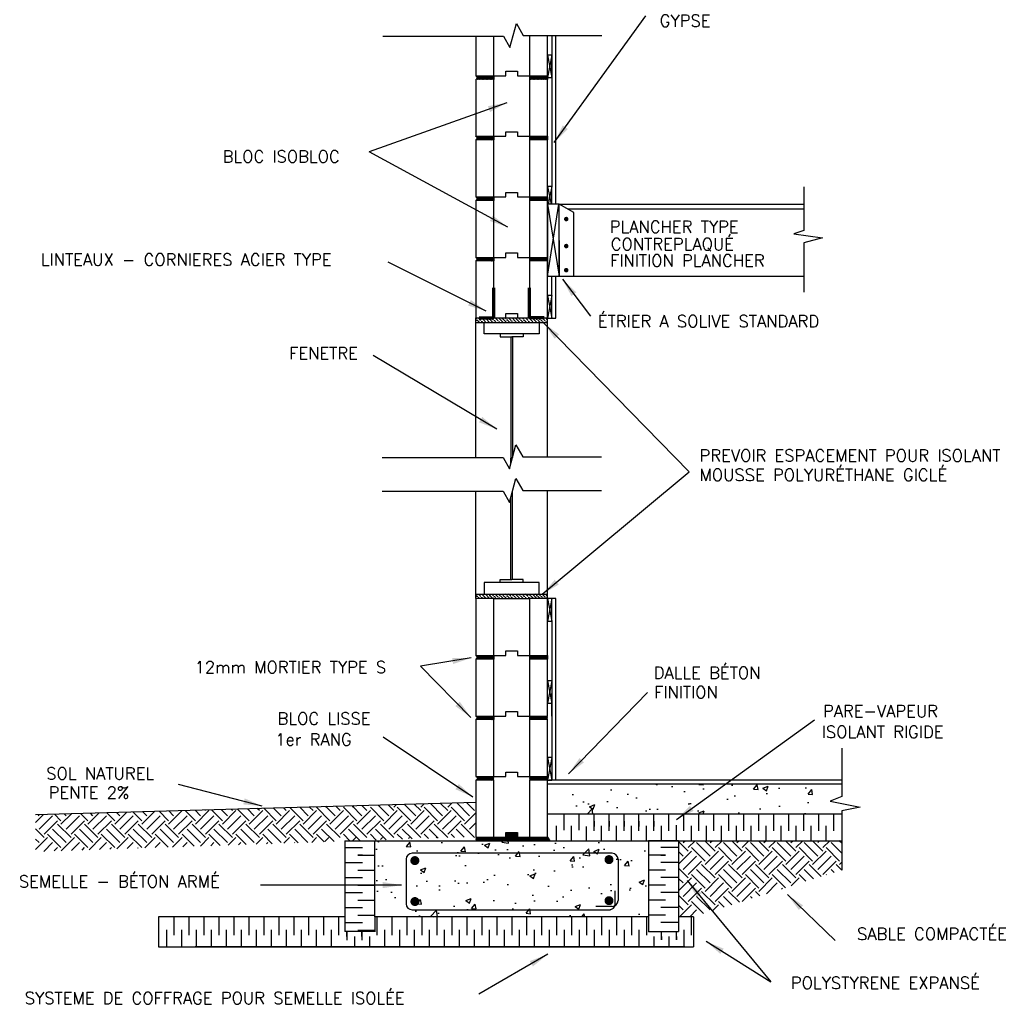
# Model space of a CAD drawing. Extents: x -8161 to 38956, y 80 to 6396.
# Tile 6 of 14: x 9982 to 13268, y 555 to 3840. Entities that reach past the tile are written whole.
import ezdxf

# ---------------------------------------------------------------- set-up
doc = ezdxf.new("R2010")
doc.units = 0
doc.layers.get('0').update_dxf_attribs({"linetype": 'CONTINUOUS'})
for name, color, linetype in [('ACIER', 6, 'CONTINUOUS'), ('BETON', 7, 'CONTINUOUS'), ('BOIS', 2, 'CONTINUOUS'), ('DIVISION', 211, 'CONTINUOUS'), ('FENETRE', 4, 'CONTINUOUS'), ('FINITION', 5, 'CONTINUOUS'), ('ISOBLOC', 3, 'CONTINUOUS'), ('ISOLANT', 9, 'CONTINUOUS'), ('MORTIER', 8, 'CONTINUOUS'), ('SOL', 26, 'CONTINUOUS'), ('SPECIFICATION', 1, 'CONTINUOUS')]:
    doc.layers.add(name, color=color, linetype=linetype)
doc.styles.add('ROMANS', font='romans')
doc.dimstyles.new('TGC', dxfattribs={"dimtxt": 2, "dimasz": 3, "dimexe": 2.5, "dimexo": 2.5, "dimgap": 1, "dimtad": 2, "dimdec": 0, "dimzin": 9, "dimtxsty": 'ROMANS', "dimblk": 'OBLIQUE', "dimcen": 1, "dimdle": 1.5, "dimclrd": 1, "dimclre": 1, "dimclrt": 1, "dimaunit": 1, "dimadec": 4, "dimazin": 0, "dimtfac": 1, "dimtdec": 0, "dimtmove": 0, "dimatfit": 3, "dimfxl": 1, "dimtzin": 0, "dimarcsym": 0})

# ---------------------------------------------------------------- blocks, each defined once
blk = doc.blocks.new('_Oblique')
at = {"color": 0, "linetype": 'ByBlock', "lineweight": -2}
blk.add_line((-0.5, -0.5), (0.5, 0.5), dxfattribs=at)

msp = doc.modelspace()

# ---------------------------------------------------------------- hatches: boundary and pattern name
at = {"layer": 'BETON'}
h = msp.add_hatch(dxfattribs=at)
h.set_pattern_fill('AR-CONC', color=256, style=0)
h.set_pattern_definition([(50, (7500, -175.81), (182.1847, -15.939), [19.05, -209.55]), (355, (7500, -175.81), (-35.243, 191.0566), [15.24, -167.64]), (100.451, (7515.18, -177.14), (146.9425, 175.1167), [16.19, -178.09]), (46.184, (7500, -125.01), (271.079, -42.042), [28.575, -314.325]), (96.6356, (7522.6, -128.52), (237.404, 247.426), [24.285, -267.135]), (351.184, (7500, -125), (237.405, 247.425), [22.86, -251.46]), (21, (7525.4, -137.71), (151.615, -102.2655), [19.05, -209.55]), (326, (7525.4, -137.71), (61.802, 184.188), [15.24, -167.64]), (71.4514, (7538.03, -146.24), (213.4165, 81.923), [16.19, -178.09]), (37.5, (7500, -175.814), (3.0886, 84.555), [0, -165.608, 0, -170.18, 0, -168.275]), (7.5, (7500, -175.81), (66.8197, 100.1806), [0, -97.028, 0, -161.798, 0, -64.135]), (327.5, (7443.36, -175.814), (135.5906, -5.72874), [0, -63.5, 0, -198.12, 0, -262.89]), (317.5, (7417.96, -175.81), (148.1292, 25.4265), [0, -82.55, 0, -131.572, 0, -186.69])])
h.paths.add_polyline_path([(12725.6, 1291), (11748.9, 1291), (11748.9, 1191), (12725.6, 1191)])
h = msp.add_hatch(dxfattribs=at)
h.set_pattern_fill('AR-CONC', color=256, style=0)
h.set_pattern_definition([(50, (0, 0), (182.1847, -15.939), [19.05, -209.55]), (355, (0, 0), (-35.2428, 191.0566), [15.24, -167.64]), (100.451, (15.18, -1.33), (146.9425, 175.1167), [16.19, -178.09]), (46.1842, (0, 50.8), (271.079, -42.0423), [28.575, -314.325]), (96.6356, (22.6, 47.3), (237.404, 247.4256), [24.285, -267.135]), (351.184, (0, 50.8), (237.4046, 247.425), [22.86, -251.46]), (21, (25.4, 38.1), (151.6149, -102.2655), [19.05, -209.55]), (326, (25.4, 38.1), (61.802, 184.188), [15.24, -167.64]), (71.4514, (38.03, 29.58), (213.4165, 81.9229), [16.19, -178.09]), (37.5, (0, 0), (3.0886, 84.55504), [0, -165.608, 0, -170.18, 0, -168.275]), (7.5, (0, 0), (66.81966, 100.1806), [0, -97.028, 0, -161.798, 0, -64.135]), (327.5, (-56.64, 0), (135.5906, -5.72874), [0, -63.5, 0, -198.12, 0, -262.89]), (317.5, (-82.04, 0), (148.1292, 25.4265), [0, -82.55, 0, -131.572, 0, -186.69])])
h.paths.add_polyline_path([(12080.9, 1101), (11166.9, 1101), (11166.9, 847), (12080.9, 847)])
at = {"layer": 'ISOLANT'}
h = msp.add_hatch(dxfattribs=at)
h.set_pattern_fill('ANSI36', color=256, scale=2.5, angle=90, style=0)
h.set_pattern_definition([(135, (0, 921.334), (-15.434815, 4.209495), [19.84375, -3.96875, 0, -3.96875])])
h.paths.add_polyline_path([(11743.9, 2845.3), (11503.9, 2845.3), (11503.9, 2830.3), (11563.9, 2830.3), (11683.9, 2830.3), (11743.9, 2830.3)])
h = msp.add_hatch(dxfattribs=at)
h.set_pattern_fill('ANSI36', color=256, scale=2.5, angle=90, style=0)
h.paths.add_polyline_path([(11743.9, 1924), (11503.9, 1924), (11503.9, 1909), (11563.9, 1909), (11683.9, 1909), (11743.9, 1909)])
at = {"layer": 'MORTIER'}
h = msp.add_hatch(dxfattribs=at)
h.set_pattern_fill('STEEL', color=256, style=0)
h.set_pattern_definition([(45, (7500, 1946.3343), (-2.245064, 2.245064), []), (45, (7500, 1947.9218), (-2.245064, 2.245064), [])])
h.paths.add_polyline_path([(11743.9, 3641.3), (11743.9, 3653.3), (11683.9, 3653.3), (11683.9, 3641.3)])
h.paths.add_polyline_path([(11503.9, 3653.3, -0.746287), (11503.9, 3641.3), (11563.9, 3641.3), (11563.9, 3653.3)])
h = msp.add_hatch(dxfattribs=at)
h.set_pattern_fill('STEEL', color=256, style=0)
h.set_pattern_definition([(45, (7500, 1744.3343), (-2.245064, 2.245064), []), (45, (7500, 1745.9218), (-2.245064, 2.245064), [])])
h.paths.add_polyline_path([(11743.9, 3439.3), (11743.9, 3451.3), (11683.9, 3451.3), (11683.9, 3439.3)])
h.paths.add_polyline_path([(11503.9, 3451.3, -0.746287), (11503.9, 3439.3), (11563.9, 3439.3), (11563.9, 3451.3)])
h = msp.add_hatch(dxfattribs=at)
h.set_pattern_fill('STEEL', color=256, style=0)
h.set_pattern_definition([(45, (7500, 1542.3343), (-2.245064, 2.245064), []), (45, (7500, 1543.9218), (-2.245064, 2.245064), [])])
h.paths.add_polyline_path([(11743.9, 3237.3), (11743.9, 3249.3), (11683.9, 3249.3), (11683.9, 3237.3)])
h.paths.add_polyline_path([(11503.9, 3249.3, -0.746287), (11503.9, 3237.3), (11563.9, 3237.3), (11563.9, 3249.3)])
h = msp.add_hatch(dxfattribs=at)
h.set_pattern_fill('STEEL', color=256, style=0)
h.set_pattern_definition([(45, (7500, 1340.3343), (-2.245064, 2.245064), []), (45, (7500, 1341.9218), (-2.245064, 2.245064), [])])
h.paths.add_polyline_path([(11743.9, 3035.3), (11743.9, 3047.3), (11683.9, 3047.3), (11683.9, 3035.3)])
h.paths.add_polyline_path([(11503.9, 3047.3, -0.746287), (11503.9, 3035.3), (11563.9, 3035.3), (11563.9, 3047.3)])
h = msp.add_hatch(dxfattribs=at)
h.set_pattern_fill('STEEL', color=256, style=0)
h.set_pattern_definition([(45, (7500, 12), (-2.245064, 2.245064), []), (45, (7500, 13.5875), (-2.245064, 2.245064), [])])
h.paths.add_polyline_path([(11743.9, 1707), (11743.9, 1719), (11683.9, 1719), (11683.9, 1707)])
h.paths.add_polyline_path([(11503.9, 1719, -0.746287), (11503.9, 1707), (11563.9, 1707), (11563.9, 1719)])
h = msp.add_hatch(dxfattribs=at)
h.set_pattern_fill('STEEL', color=256, style=0)
h.set_pattern_definition([(45, (7500, -190), (-2.245064, 2.245064), []), (45, (7500, -188.4125), (-2.245064, 2.245064), [])])
h.paths.add_polyline_path([(11743.9, 1505), (11743.9, 1517), (11683.9, 1517), (11683.9, 1505)])
h.paths.add_polyline_path([(11503.9, 1517, -0.746287), (11503.9, 1505), (11563.9, 1505), (11563.9, 1517)])
h = msp.add_hatch(dxfattribs=at)
h.set_pattern_fill('STEEL', color=256, style=0)
h.set_pattern_definition([(45, (7500, -392), (-2.245064, 2.245064), []), (45, (7500, -390.4125), (-2.245064, 2.245064), [])])
h.paths.add_polyline_path([(11743.9, 1303), (11743.9, 1315), (11683.9, 1315), (11683.9, 1303)])
h.paths.add_polyline_path([(11503.9, 1315, -0.746287), (11503.9, 1303), (11563.9, 1303), (11563.9, 1315)])
h = msp.add_hatch(dxfattribs=at)
h.set_pattern_fill('STEEL', color=256, style=0)
h.set_pattern_definition([(45, (7500, -404), (-2.245064, 2.245064), []), (45, (7500, -402.4125), (-2.245064, 2.245064), [])])
h.paths.add_polyline_path([(11748.9, 1101), (11743.9, 1113), (11683.9, 1113), (11643.9, 1113), (11643.9, 1128), (11603.9, 1128), (11603.9, 1113), (11563.9, 1113), (11503.9, 1113), (11503.9, 1101)])
at = {"layer": 'SOL'}
h = msp.add_hatch(dxfattribs=at)
h.set_pattern_fill('EARTH', color=256, scale=10, angle=45, style=0)
h.paths.add_polyline_path([(12725.6, 1101), (12180.9, 1101), (12180.9, 847), (12230.6, 847), (12725.6, 1003.1)])

# ---------------------------------------------------------------- linework, layer by layer
at = {"layer": 'ACIER'}
for p, q in [((11781.7, 3224.5), (11781.9, 2984.4)), ((11831.3, 3196.8), (11781.9, 3224.5)), ((11831.3, 2984.4), (11831.3, 3196.8)), ((11959, 1058.9), (11291.7, 1058.9)), ((11271.7, 1038.9), (11271.7, 890.5)), ((11979, 1038.9), (11979, 901.5)), ((11969.5, 890.5), (11969.5, 934.1)), ((11291.7, 870.5), (11949.5, 870.5)), ((11959, 881.5), (11905, 881.5))]:
    msp.add_line(p, q, dxfattribs=at)
at = {"layer": 'ACIER', "lineweight": 70}
for p, q in [((11563.9, 2845.3), (11563.9, 2945.3)), ((11683.9, 2845.3), (11683.9, 2945.3)), ((11515.6, 2845.3), (11563.9, 2845.3)), ((11732.3, 2845.3), (11683.9, 2845.3))]:
    msp.add_line(p, q, dxfattribs=at)
at = {"layer": 'ACIER'}
for points, const_width in [([(11802.3, 3175.2, 1), (11809.8, 3175.2, 1)], 7.5), ([(11802.3, 3085.1, 1), (11809.8, 3085.1, 1)], 7.5), ([(11802.3, 3004.6, 1), (11809.8, 3004.6, 1)], 7.5), ([(11941.3, 1037.8, 1), (11956.3, 1037.8, 1)], 15), ([(11293.3, 1034.5, 1), (11308.3, 1034.5, 1)], 15), ([(11293.3, 897.9, 1), (11308.3, 897.9, 1)], 15), ([(11941.3, 900.8, 1), (11956.3, 900.8, 1)], 15)]:
    msp.add_lwpolyline(points, format="xyb", close=True, dxfattribs=dict(at, const_width=const_width))
for centre, start, end in [((11291.7, 1038.9), 90, 180), ((11959, 1038.9), 0, 90), ((11291.7, 890.5), 180, 270), ((11949.5, 890.5), 270, 0), ((11959, 901.5), 270, 360)]:
    msp.add_arc(centre, 20, start, end, dxfattribs=at)
at = {"layer": 'BETON'}
for p, q in [((11743.9, 1291), (12725.6, 1291)), ((11166.9, 1101), (12080.9, 1101)), ((11166.9, 847), (11166.9, 1101)), ((12080.9, 1101), (12080.9, 847)), ((12080.9, 847), (11166.9, 847))]:
    msp.add_line(p, q, dxfattribs=at)
at = {"layer": 'BOIS'}
for p, q in [((11757.9, 3722.2), (11743.9, 3722.2)), ((11743.9, 3722.2), (11757.9, 3647.2)), ((11757.9, 3722.2), (11743.9, 3647.2)), ((11757.9, 3647.2), (11757.9, 3722.2)), ((11743.9, 3647.2), (11757.9, 3647.2)), ((11757.9, 3283.7), (11743.9, 3283.7)), ((11743.9, 3283.7), (11755.4, 3224.5)), ((11757.9, 3283.7), (11746.1, 3224.5)), ((11757.9, 3224.5), (11757.9, 3283.7)), ((11743.9, 3224.5), (11743.9, 2984.5)), ((11743.9, 3224.5), (11781.9, 2984.5)), ((11743.9, 2984.5), (11781.7, 3224.5)), ((11781.9, 3224.5), (11743.9, 3224.5)), ((11781.9, 2984.5), (11781.9, 3224.5)), ((12598.8, 3208.4), (11810.6, 3208.4)), ((11743.9, 2984.5), (11781.9, 2984.5)), ((11781.9, 2984.4), (12598.8, 2984.4)), ((11757.9, 2919.7), (11743.9, 2919.7)), ((11743.9, 2919.7), (11757.9, 2844.7)), ((11757.9, 2919.7), (11743.9, 2844.7)), ((11757.9, 2844.7), (11757.9, 2919.7)), ((11757.9, 2844.7), (11757.9, 2919.7)), ((11743.9, 2844.7), (11757.9, 2844.7)), ((11757.9, 1909), (11743.9, 1909)), ((11743.9, 1909), (11757.9, 1834)), ((11757.9, 1909), (11743.9, 1834)), ((11757.9, 1834), (11757.9, 1909)), ((11757.9, 1834), (11757.9, 1909)), ((11743.9, 1834), (11757.9, 1834)), ((11757.9, 1634.9), (11743.9, 1634.9)), ((11743.9, 1634.9), (11757.9, 1559.9)), ((11757.9, 1634.9), (11743.9, 1559.9)), ((11757.9, 1517), (11757.9, 1592)), ((11757.9, 1517), (11757.9, 1592)), ((11743.9, 1559.9), (11757.9, 1559.9)), ((11757.9, 1378), (11743.9, 1378)), ((11743.9, 1378), (11757.9, 1303)), ((11757.9, 1378), (11743.9, 1303)), ((11743.9, 1303), (11757.9, 1303))]:
    msp.add_line(p, q, dxfattribs=at)
at = {"layer": 'DIVISION'}
for p, q in [((11618.3, 3747.6), (11639.7, 3827.4)), ((11639.7, 3827.4), (11662.7, 3787.5)), ((11193.4, 3785.1), (11596.6, 3785.1)), ((11193.4, 3785.1), (11596.6, 3785.1)), ((11596.6, 3785.1), (11618.3, 3747.6)), ((11662.7, 3787.5), (11925.4, 3787.5)), ((12598.8, 3282.5), (12598.8, 3137.3)), ((12598.8, 3137.3), (12565.8, 3126.2)), ((12565.8, 3126.2), (12661.7, 3112.1)), ((12661.7, 3112.1), (12598.8, 3096)), ((12598.8, 3096), (12598.8, 2930.7)), ((11616.8, 2341.7), (11638.1, 2421.5)), ((11638.1, 2421.5), (11661.2, 2381.6)), ((11191.8, 2379.2), (11595.1, 2379.2)), ((11595.1, 2379.2), (11616.8, 2341.7)), ((11661.2, 2381.6), (11923.8, 2381.6)), ((11616.8, 2229.3), (11638.1, 2309.1)), ((11638.1, 2309.1), (11661.2, 2269.2)), ((11661.2, 2269.2), (11923.8, 2269.2)), ((11191.8, 2266.9), (11595.1, 2266.9)), ((11595.1, 2266.9), (11616.8, 2229.3)), ((12725.6, 1409.3), (12725.6, 1248.5)), ((12725.6, 1248.5), (12687.3, 1232.5)), ((12687.3, 1232.5), (12787.2, 1212.6)), ((12787.2, 1212.6), (12725.6, 1200.4)), ((12725.6, 1200.4), (12725.6, 1003.1))]:
    msp.add_line(p, q, dxfattribs=at)
at = {"layer": 'FENETRE'}
for p, q in [((11531.9, 2830.3), (11715.9, 2830.3)), ((11531.9, 2792.3), (11531.9, 2830.3)), ((11715.9, 2830.3), (11715.9, 2792.3)), ((11715.9, 2792.3), (11531.9, 2792.3)), ((11585.1, 2792.3), (11585.1, 2782)), ((11585.1, 2782), (11623.9, 2782)), ((11620.9, 2782), (11620.9, 2362.2)), ((11662.8, 2782), (11623.9, 2782)), ((11626.9, 2782), (11626.9, 2379.6)), ((11662.8, 2792.3), (11662.8, 2782)), ((11620.9, 2357.2), (11620.9, 2377.2)), ((11620.9, 1972.3), (11620.9, 2244.9)), ((11626.9, 1972.3), (11626.9, 2267.3)), ((11585.1, 1962), (11585.1, 1972.3)), ((11585.1, 1972.3), (11623.9, 1972.3)), ((11662.8, 1972.3), (11623.9, 1972.3)), ((11662.8, 1962), (11662.8, 1972.3)), ((11715.9, 1962), (11531.9, 1962)), ((11531.9, 1962), (11531.9, 1924)), ((11715.9, 1924), (11715.9, 1962)), ((11531.9, 1924), (11715.9, 1924))]:
    msp.add_line(p, q, dxfattribs=at)
at = {"layer": 'FINITION'}
for p, q in [((11757.9, 3787.5), (11757.9, 3283.7)), ((11770.9, 3224.5), (11770.9, 3787.5)), ((11781.9, 3224.5), (12598.8, 3224.9)), ((11757.9, 2919.7), (11757.9, 2984.5)), ((11770.9, 2844.7), (11770.9, 2984.5)), ((11757.9, 2844.7), (11770.9, 2844.7)), ((11770.9, 1909), (11757.9, 1909)), ((11770.9, 1303.5), (11770.9, 1909)), ((11757.9, 1834), (11757.9, 1303.5)), ((11748.9, 1303.5), (12725.6, 1303.5))]:
    msp.add_line(p, q, dxfattribs=at)
at = {"layer": 'ISOBLOC'}
for p, q in [((11503.9, 3785.1), (11503.9, 3653.3)), ((11563.9, 3653.3), (11563.9, 3785.1)), ((11683.9, 3787.5), (11683.9, 3653.3)), ((11743.9, 3653.3), (11743.9, 3787.5)), ((11503.9, 3653.3), (11563.9, 3653.3)), ((11563.9, 3653.3), (11603.9, 3653.3)), ((11563.9, 3653.3), (11563.9, 3641.3)), ((11563.9, 3653.3), (11603.9, 3653.3)), ((11603.9, 3653.3), (11603.9, 3668.3)), ((11603.9, 3668.3), (11643.9, 3668.3)), ((11603.9, 3653.3), (11603.9, 3668.3)), ((11603.9, 3668.3), (11643.9, 3668.3)), ((11643.9, 3668.3), (11643.9, 3653.3)), ((11643.9, 3668.3), (11643.9, 3653.3)), ((11643.9, 3653.3), (11683.9, 3653.3)), ((11643.9, 3653.3), (11683.9, 3653.3)), ((11683.9, 3653.3), (11683.9, 3641.3)), ((11683.9, 3653.3), (11743.9, 3653.3)), ((11503.9, 3641.3), (11503.9, 3451.3)), ((11563.9, 3451.3), (11563.9, 3641.3)), ((11683.9, 3641.3), (11683.9, 3451.3)), ((11743.9, 3451.3), (11743.9, 3641.3)), ((11503.9, 3451.3), (11563.9, 3451.3)), ((11563.9, 3451.3), (11603.9, 3451.3)), ((11563.9, 3451.3), (11563.9, 3439.3)), ((11563.9, 3451.3), (11603.9, 3451.3)), ((11603.9, 3451.3), (11603.9, 3466.3)), ((11603.9, 3466.3), (11643.9, 3466.3)), ((11603.9, 3451.3), (11603.9, 3466.3)), ((11603.9, 3466.3), (11643.9, 3466.3)), ((11643.9, 3466.3), (11643.9, 3451.3)), ((11643.9, 3466.3), (11643.9, 3451.3)), ((11643.9, 3451.3), (11683.9, 3451.3)), ((11643.9, 3451.3), (11683.9, 3451.3)), ((11683.9, 3451.3), (11683.9, 3439.3)), ((11683.9, 3451.3), (11743.9, 3451.3)), ((11563.9, 3439.3), (11503.9, 3439.3)), ((11503.9, 3439.3), (11503.9, 3249.3)), ((11563.9, 3249.3), (11563.9, 3439.3)), ((11743.9, 3439.3), (11683.9, 3439.3)), ((11683.9, 3439.3), (11683.9, 3249.3)), ((11743.9, 3249.3), (11743.9, 3439.3)), ((11603.9, 3249.3), (11603.9, 3264.3)), ((11603.9, 3264.3), (11643.9, 3264.3)), ((11603.9, 3249.3), (11603.9, 3264.3)), ((11603.9, 3264.3), (11643.9, 3264.3)), ((11643.9, 3264.3), (11643.9, 3249.3)), ((11643.9, 3264.3), (11643.9, 3249.3)), ((11503.9, 3249.3), (11563.9, 3249.3)), ((11563.9, 3237.3), (11503.9, 3237.3)), ((11503.9, 3237.3), (11503.9, 3047.3)), ((11563.9, 3249.3), (11603.9, 3249.3)), ((11563.9, 3249.3), (11563.9, 3237.3)), ((11563.9, 3249.3), (11603.9, 3249.3)), ((11563.9, 3047.3), (11563.9, 3237.3)), ((11643.9, 3249.3), (11683.9, 3249.3)), ((11643.9, 3249.3), (11683.9, 3249.3)), ((11683.9, 3249.3), (11683.9, 3237.3)), ((11683.9, 3249.3), (11743.9, 3249.3)), ((11743.9, 3237.3), (11683.9, 3237.3)), ((11683.9, 3237.3), (11683.9, 3047.3)), ((11743.9, 3047.3), (11743.9, 3237.3)), ((11603.9, 3047.3), (11603.9, 3062.3)), ((11603.9, 3062.3), (11643.9, 3062.3)), ((11603.9, 3047.3), (11603.9, 3062.3)), ((11603.9, 3062.3), (11643.9, 3062.3)), ((11603.9, 3047.3), (11603.9, 3062.3)), ((11603.9, 3062.3), (11643.9, 3062.3)), ((11643.9, 3062.3), (11643.9, 3047.3)), ((11643.9, 3062.3), (11643.9, 3047.3)), ((11643.9, 3062.3), (11643.9, 3047.3)), ((11503.9, 3047.3), (11563.9, 3047.3)), ((11503.9, 3047.3), (11563.9, 3047.3)), ((11563.9, 3035.3), (11503.9, 3035.3)), ((11503.9, 3035.3), (11503.9, 2845.3)), ((11563.9, 3047.3), (11603.9, 3047.3)), ((11563.9, 3047.3), (11563.9, 3035.3)), ((11563.9, 3047.3), (11603.9, 3047.3)), ((11563.9, 3047.3), (11603.9, 3047.3)), ((11563.9, 2845.3), (11563.9, 3035.3)), ((11643.9, 3047.3), (11683.9, 3047.3)), ((11643.9, 3047.3), (11683.9, 3047.3)), ((11643.9, 3047.3), (11683.9, 3047.3)), ((11683.9, 3047.3), (11683.9, 3035.3)), ((11683.9, 3047.3), (11743.9, 3047.3)), ((11683.9, 3047.3), (11743.9, 3047.3)), ((11743.9, 3035.3), (11683.9, 3035.3)), ((11683.9, 3035.3), (11683.9, 2845.3)), ((11743.9, 2845.3), (11743.9, 3035.3)), ((11603.9, 2845.3), (11603.9, 2860.3)), ((11603.9, 2860.3), (11643.9, 2860.3)), ((11643.9, 2860.3), (11643.9, 2845.3)), ((11503.9, 2845.3), (11563.9, 2845.3)), ((11503.9, 2379.2), (11503.9, 2845.3)), ((11563.9, 2845.3), (11603.9, 2845.3)), ((11643.9, 2845.3), (11683.9, 2845.3)), ((11683.9, 2845.3), (11743.9, 2845.3)), ((11743.9, 2381.6), (11743.9, 2844.7)), ((11743.9, 1909), (11743.9, 2269.2)), ((11503.9, 1909), (11503.9, 2266.9)), ((11563.9, 1909), (11503.9, 1909)), ((11503.9, 1909), (11503.9, 1719)), ((11563.9, 1719), (11563.9, 1909)), ((11563.9, 1909), (11683.9, 1909)), ((11743.9, 1909), (11683.9, 1909)), ((11683.9, 1909), (11683.9, 1719)), ((11743.9, 1719), (11743.9, 1909)), ((11503.9, 1719), (11563.9, 1719)), ((11563.9, 1719), (11603.9, 1719)), ((11563.9, 1719), (11563.9, 1707)), ((11563.9, 1719), (11603.9, 1719)), ((11603.9, 1719), (11603.9, 1734)), ((11603.9, 1734), (11643.9, 1734)), ((11603.9, 1719), (11603.9, 1734)), ((11603.9, 1734), (11643.9, 1734)), ((11643.9, 1734), (11643.9, 1719)), ((11643.9, 1734), (11643.9, 1719)), ((11643.9, 1719), (11683.9, 1719)), ((11643.9, 1719), (11683.9, 1719)), ((11683.9, 1719), (11683.9, 1707)), ((11683.9, 1719), (11743.9, 1719)), ((11563.9, 1707), (11503.9, 1707)), ((11503.9, 1707), (11503.9, 1517)), ((11563.9, 1517), (11563.9, 1707)), ((11743.9, 1707), (11683.9, 1707)), ((11683.9, 1707), (11683.9, 1517)), ((11743.9, 1517), (11743.9, 1707)), ((11503.9, 1517), (11563.9, 1517)), ((11563.9, 1517), (11603.9, 1517)), ((11563.9, 1517), (11563.9, 1505)), ((11603.9, 1517), (11603.9, 1532)), ((11603.9, 1532), (11643.9, 1532)), ((11643.9, 1532), (11643.9, 1517)), ((11643.9, 1517), (11683.9, 1517)), ((11683.9, 1517), (11743.9, 1517)), ((11683.9, 1517), (11683.9, 1505)), ((11503.9, 1505), (11503.9, 1315)), ((11563.9, 1505), (11503.9, 1505)), ((11563.9, 1315), (11563.9, 1505)), ((11743.9, 1505), (11683.9, 1505)), ((11683.9, 1505), (11683.9, 1315)), ((11743.9, 1315), (11743.9, 1505)), ((11503.9, 1315), (11563.9, 1315)), ((11563.9, 1315), (11603.9, 1315)), ((11563.9, 1315), (11603.9, 1315)), ((11603.9, 1315), (11603.9, 1330)), ((11603.9, 1330), (11643.9, 1330)), ((11603.9, 1315), (11603.9, 1330)), ((11603.9, 1330), (11643.9, 1330)), ((11603.9, 1315), (11603.9, 1330)), ((11603.9, 1330), (11643.9, 1330)), ((11643.9, 1330), (11643.9, 1315)), ((11643.9, 1330), (11643.9, 1315)), ((11643.9, 1315), (11683.9, 1315)), ((11643.9, 1315), (11683.9, 1315)), ((11683.9, 1315), (11743.9, 1315)), ((11563.9, 1303), (11503.9, 1303)), ((11503.9, 1303), (11503.9, 1113)), ((11563.9, 1113), (11563.9, 1303)), ((11743.9, 1303), (11683.9, 1303)), ((11683.9, 1303), (11683.9, 1113)), ((11743.9, 1113), (11743.9, 1303)), ((11603.9, 1113), (11603.9, 1128)), ((11603.9, 1128), (11643.9, 1128)), ((11603.9, 1113), (11603.9, 1128)), ((11603.9, 1128), (11643.9, 1128)), ((11603.9, 1113), (11603.9, 1128)), ((11603.9, 1128), (11643.9, 1128)), ((11643.9, 1128), (11643.9, 1113)), ((11643.9, 1128), (11643.9, 1113)), ((11503.9, 1113), (11563.9, 1113)), ((11563.9, 1113), (11603.9, 1113)), ((11563.9, 1113), (11603.9, 1113)), ((11643.9, 1113), (11683.9, 1113)), ((11643.9, 1113), (11683.9, 1113)), ((11683.9, 1113), (11743.9, 1113))]:
    msp.add_line(p, q, dxfattribs=at)
at = {"layer": 'ISOLANT'}
for p, q in [((11503.9, 2845.3), (11743.9, 2845.3)), ((11503.9, 2830.3), (11743.9, 2830.3)), ((11503.9, 1924), (11743.9, 1924)), ((11743.9, 1191), (12725.6, 1191)), ((11798.9, 1135.6), (11798.9, 1191)), ((11848.9, 1135.6), (11848.9, 1191)), ((11898.9, 1147.8), (11898.9, 1191)), ((11898.9, 1134.2), (11898.9, 1189.6)), ((11948.9, 1147.8), (11948.9, 1191)), ((11948.9, 1134.2), (11948.9, 1189.6)), ((11998.9, 1147.8), (11998.9, 1191)), ((11998.9, 1134.2), (11998.9, 1189.6)), ((12048.9, 1147.8), (12048.9, 1191)), ((12048.9, 1134.2), (12048.9, 1189.6)), ((12098.9, 1147.8), (12098.9, 1191)), ((12098.9, 1134.2), (12098.9, 1189.6)), ((12148.9, 1146.8), (12148.9, 1191)), ((12148.9, 1134.2), (12148.9, 1189.6)), ((12198.9, 1146.4), (12198.9, 1191)), ((12198.9, 1134.2), (12198.9, 1189.6)), ((12248.9, 1147.2), (12248.9, 1191)), ((12248.9, 1134.2), (12248.9, 1189.6)), ((12298.9, 1147.4), (12298.9, 1190.6)), ((12298.9, 1134.2), (12298.9, 1189.6)), ((12348.9, 1147.4), (12348.9, 1190.6)), ((12348.9, 1134.2), (12348.9, 1189.6)), ((12398.9, 1147.4), (12398.9, 1190.6)), ((12398.9, 1134.2), (12398.9, 1189.6)), ((12448.9, 1147.4), (12448.9, 1190.6)), ((12448.9, 1134.2), (12448.9, 1189.6)), ((12498.9, 1147.4), (12498.9, 1190.6)), ((12498.9, 1134.2), (12498.9, 1189.6)), ((12498.9, 1134.2), (12498.9, 1189.6)), ((12548.9, 1147.4), (12548.9, 1190.6)), ((12548.9, 1134.2), (12548.9, 1189.6)), ((12598.9, 1147.4), (12598.9, 1190.6)), ((12598.9, 1134.2), (12598.9, 1189.6)), ((12648.9, 1147.4), (12648.9, 1190.6)), ((12648.9, 1147.4), (12648.9, 1190.6)), ((12648.9, 1134.2), (12648.9, 1189.6)), ((12698.9, 1147.4), (12698.9, 1190.6)), ((12698.9, 1134.2), (12698.9, 1189.6)), ((11773.9, 1101), (11773.9, 1150.8)), ((11823.9, 1101), (11823.9, 1150.8)), ((11898.9, 1165.8), (11898.9, 1147.8)), ((11923.9, 1101), (11923.9, 1150.8)), ((11948.9, 1165.8), (11948.9, 1147.8)), ((11973.9, 1101), (11973.9, 1150.8)), ((11998.9, 1165.8), (11998.9, 1147.8)), ((12023.9, 1101), (12023.9, 1150.8)), ((12048.9, 1165.8), (12048.9, 1147.8)), ((12073.9, 1101), (12073.9, 1150.8)), ((12098.9, 1165.8), (12098.9, 1147.8)), ((12123.9, 1101), (12123.9, 1150.8)), ((12173.9, 1101), (12173.9, 1152.6)), ((12223.9, 1101), (12223.9, 1150.4)), ((12273.9, 1100.6), (12273.9, 1150.4)), ((12323.9, 1100.6), (12323.9, 1150.4)), ((12373.9, 1100.6), (12373.9, 1150.4)), ((12423.9, 1100.6), (12423.9, 1150.4)), ((12473.9, 1100.6), (12473.9, 1150.4)), ((12523.9, 1100.6), (12523.9, 1150.4)), ((12573.9, 1100.6), (12573.9, 1150.4)), ((12623.9, 1100.6), (12623.9, 1150.4)), ((12673.9, 1100.6), (12673.9, 1150.4)), ((11873.9, 1101), (11873.9, 1148.7)), ((11066.9, 1101), (11166.9, 1101)), ((11066.9, 1101), (11066.9, 798.1)), ((11066.9, 1101), (11166.9, 1101)), ((11743.9, 1113), (11750.9, 1101)), ((11743.9, 1101), (12725.6, 1101)), ((12180.9, 1101), (12080.9, 1101)), ((12180.9, 1101), (12180.9, 798.1)), ((11066.9, 1077.8), (11126.1, 1077.8)), ((11126.1, 1052.8), (11110, 1052.8)), ((11110, 1052.8), (11166.9, 1052.8)), ((12137.8, 1052.8), (12080.9, 1052.8)), ((12180.9, 1077.8), (12121.7, 1077.8)), ((12121.7, 1052.8), (12137.8, 1052.8)), ((11066.9, 1027.8), (11126.1, 1027.8)), ((12180.9, 1027.8), (12121.7, 1027.8)), ((11110, 1002.8), (11166.9, 1002.8)), ((12137.8, 1002.8), (12080.9, 1002.8)), ((11066.9, 977.8), (11126.1, 977.8)), ((12180.9, 977.8), (12121.7, 977.8)), ((11066.9, 927.8), (11126.1, 927.8)), ((11110, 952.8), (11166.9, 952.8)), ((12137.8, 952.8), (12080.9, 952.8)), ((12180.9, 927.8), (12121.7, 927.8)), ((11110, 902.8), (11166.9, 902.8)), ((12137.8, 902.8), (12080.9, 902.8)), ((11066.9, 877.8), (11126.1, 877.8)), ((12180.9, 877.8), (12121.7, 877.8)), ((11066.9, 847), (10445.4, 847)), ((10445.4, 847), (10445.4, 747)), ((10496.2, 847), (10496.2, 785.5)), ((10496.2, 847), (10496.2, 785.5)), ((11066.9, 847), (10517.1, 847)), ((11066.9, 847), (10517.1, 847)), ((10546.2, 847), (10546.2, 785.5)), ((10546.2, 847), (10546.2, 785.5)), ((10596.2, 847), (10596.2, 785.5)), ((10596.2, 847), (10596.2, 785.5)), ((10646.2, 847), (10646.2, 785.5)), ((10696.2, 847), (10696.2, 785.5)), ((10746.2, 847), (10746.2, 785.5)), ((10796.2, 847), (10796.2, 785.5)), ((10846.2, 847), (10846.2, 785.5)), ((10896.2, 847), (10896.2, 785.5)), ((10946.2, 847), (10946.2, 785.5)), ((10996.2, 847), (10996.2, 785.5)), ((11046.2, 847), (11046.2, 785.5)), ((11066.9, 827.8), (11126.1, 827.8)), ((11110, 852.8), (11166.9, 852.8)), ((11166.9, 847), (11166.9, 797)), ((11173.9, 847), (11173.9, 785.5)), ((11223.9, 847), (11223.9, 785.5)), ((11273.9, 847), (11273.9, 785.5)), ((11323.9, 847), (11323.9, 785.5)), ((11373.9, 847), (11373.9, 785.5)), ((11423.9, 847), (11423.9, 785.5)), ((11473.9, 847), (11473.9, 785.5)), ((11523.9, 847), (11523.9, 785.5)), ((11573.9, 847), (11573.9, 785.5)), ((11623.9, 847), (11623.9, 785.5)), ((11623.9, 847), (11623.9, 785.5)), ((11673.9, 847), (11673.9, 785.5)), ((11723.9, 847), (11723.9, 785.5)), ((11773.9, 847), (11773.9, 785.5)), ((11823.9, 847), (11823.9, 785.5)), ((11873.9, 847), (11873.9, 785.5)), ((11923.9, 847), (11923.9, 785.5)), ((11973.9, 847), (11973.9, 785.5)), ((12023.9, 847), (12023.9, 785.5)), ((12073.9, 847), (12073.9, 785.5)), ((12137.8, 852.8), (12080.9, 852.8)), ((12080.9, 847), (12080.9, 797)), ((12180.9, 827.8), (12121.7, 827.8)), ((12230.6, 847), (12180.9, 847)), ((12223.9, 785.5), (12223.9, 847)), ((12230.6, 847), (12230.6, 747)), ((10471.2, 803.3), (10471.2, 747)), ((10521.2, 803.3), (10521.2, 747)), ((10571.2, 803.3), (10571.2, 747)), ((10621.2, 803.3), (10621.2, 747)), ((10671.2, 803.3), (10671.2, 747)), ((10721.2, 803.3), (10721.2, 747)), ((10771.2, 803.3), (10771.2, 747)), ((10821.2, 803.3), (10821.2, 747)), ((10871.2, 803.3), (10871.2, 747)), ((10921.2, 803.3), (10921.2, 747)), ((10971.2, 803.3), (10971.2, 747)), ((11021.2, 803.3), (11021.2, 747)), ((11166.9, 798.1), (11066.9, 798.1)), ((11166.9, 798.1), (11066.9, 798.1)), ((11073.9, 780.8), (11073.9, 798.1)), ((11073.9, 798.1), (11073.9, 769)), ((11110, 802.8), (11166.9, 802.8)), ((11123.9, 780.8), (11123.9, 798.1)), ((11123.9, 798.1), (11123.9, 769)), ((11198.9, 803.3), (11198.9, 747)), ((11248.9, 803.3), (11248.9, 747)), ((11298.9, 803.3), (11298.9, 747)), ((11348.9, 803.3), (11348.9, 747)), ((11398.9, 803.3), (11398.9, 747)), ((11448.9, 803.3), (11448.9, 747)), ((11498.9, 803.3), (11498.9, 747)), ((11548.9, 803.3), (11548.9, 747)), ((11598.9, 803.3), (11598.9, 747)), ((11648.9, 803.3), (11648.9, 747)), ((11698.9, 803.3), (11698.9, 747)), ((11748.9, 803.3), (11748.9, 747)), ((11798.9, 803.3), (11798.9, 747)), ((11848.9, 803.3), (11848.9, 747)), ((11898.9, 803.3), (11898.9, 747)), ((11948.9, 803.3), (11948.9, 747)), ((11998.9, 803.3), (11998.9, 747)), ((12048.9, 803.3), (12048.9, 747)), ((12080.9, 798.1), (12180.9, 798.1)), ((12123.9, 770), (12123.9, 798.1)), ((12173.9, 770), (12173.9, 798.1)), ((12198.9, 803.3), (12198.9, 747)), ((11098.9, 780.8), (11098.9, 747)), ((11148.9, 780.8), (11148.9, 747)), ((12098.9, 780.8), (12098.9, 747)), ((12123.9, 780.8), (12123.9, 770)), ((12148.9, 780.8), (12148.9, 747)), ((12173.9, 780.8), (12173.9, 770)), ((10445.4, 747), (12230.6, 747)), ((10567.3, 747), (12201.6, 747)), ((12201.6, 747), (10567.3, 747)), ((12201.6, 747), (10567.3, 747))]:
    msp.add_line(p, q, dxfattribs=at)
at = {"layer": 'MORTIER'}
for p, q in [((11743.9, 3653.3), (11743.9, 3641.3)), ((11743.9, 3451.3), (11743.9, 3439.3)), ((11743.9, 3249.3), (11743.9, 3237.3)), ((11743.9, 3047.3), (11743.9, 3035.3)), ((11743.9, 1719), (11743.9, 1707))]:
    msp.add_line(p, q, dxfattribs=at)
for centre in [(11502.1, 3647.3), (11502.1, 3445.3), (11502.1, 3243.3), (11502.1, 3041.3), (11502.1, 1713), (11502.1, 1511)]:
    msp.add_arc(centre, 6.26, 286.533, 73.467, dxfattribs=at)
at = {"layer": 'SOL'}
for p, q in [((11503.9, 1228.9), (10034.5, 1187.7)), ((11002.3, 1212.5), (11006.1, 1216.3)), ((11124, 1184.4), (11091.1, 1217.3)), ((11092.1, 1212.5), (11098.5, 1218.9)), ((11140.8, 1201.3), (11123.8, 1218.3)), ((11213.8, 1184.4), (11178.4, 1219.8)), ((11230.7, 1201.3), (11211.2, 1220.7)), ((11230.7, 1212.5), (11239.7, 1221.5)), ((11303.6, 1184.4), (11265.8, 1222.2)), ((11320.5, 1201.3), (11298.5, 1223.2)), ((11320.5, 1212.5), (11332.1, 1224.1)), ((11393.4, 1184.4), (11353.1, 1224.7)), ((11410.3, 1201.3), (11385.9, 1225.6)), ((11410.3, 1212.5), (11424.5, 1226.7)), ((11483.2, 1184.4), (11440.5, 1227.1)), ((11500.1, 1201.3), (11473.2, 1228.1)), ((10034.5, 1161.3), (10061.6, 1188.4)), ((10046.4, 1184.4), (10042.9, 1187.9)), ((10046.4, 1139.5), (10091.3, 1184.4)), ((10119.3, 1167.6), (10097.5, 1189.4)), ((10119.3, 1156.4), (10154, 1191)), ((10136.2, 1184.4), (10130.3, 1190.3)), ((10136.2, 1139.5), (10181.1, 1184.4)), ((10209.1, 1167.6), (10184.8, 1191.9)), ((10209.1, 1156.4), (10246.4, 1193.6)), ((10226, 1184.4), (10217.6, 1192.8)), ((10226, 1139.5), (10270.9, 1184.4)), ((10299, 1167.6), (10272.2, 1194.3)), ((10299, 1156.4), (10338.8, 1196.2)), ((10315.8, 1184.4), (10305, 1195.3)), ((10315.8, 1139.5), (10360.7, 1184.4)), ((10388.8, 1167.6), (10359.5, 1196.8)), ((10388.8, 1156.4), (10431.2, 1198.8)), ((10405.6, 1184.4), (10392.3, 1197.7)), ((10405.6, 1139.5), (10450.5, 1184.4)), ((10478.6, 1167.6), (10446.9, 1199.2)), ((10478.6, 1156.4), (10523.5, 1201.3)), ((10495.4, 1184.4), (10479.6, 1200.2)), ((10495.4, 1139.5), (10540.3, 1184.4)), ((10568.4, 1167.6), (10534.2, 1201.7)), ((10585.2, 1184.4), (10567, 1202.6)), ((10568.4, 1156.4), (10613.3, 1201.3)), ((10585.2, 1139.5), (10630.1, 1184.4)), ((10602, 1201.3), (10599.8, 1203.5)), ((10658.2, 1167.6), (10621.6, 1204.1)), ((10675, 1184.4), (10654.3, 1205.1)), ((10658.2, 1156.4), (10703.1, 1201.3)), ((10675, 1139.5), (10719.9, 1184.4)), ((10691.8, 1201.3), (10687.1, 1206)), ((10748, 1167.6), (10708.9, 1206.6)), ((10764.8, 1184.4), (10741.7, 1207.5)), ((10748, 1156.4), (10792.9, 1201.3)), ((10764.8, 1139.5), (10809.7, 1184.4)), ((10781.6, 1201.3), (10774.5, 1208.4)), ((10837.8, 1167.6), (10796.3, 1209.1)), ((10854.6, 1184.4), (10829, 1210)), ((10837.8, 1156.4), (10882.7, 1201.3)), ((10854.6, 1139.5), (10899.5, 1184.4)), ((10871.4, 1201.3), (10861.8, 1210.9)), ((10927.6, 1167.6), (10883.6, 1211.5)), ((10944.4, 1184.4), (10916.4, 1212.4)), ((10927.6, 1156.4), (10972.5, 1201.3)), ((10944.4, 1139.5), (10989.3, 1184.4)), ((10961.2, 1201.3), (10949.2, 1213.3)), ((10961.2, 1212.5), (10962.5, 1213.7)), ((11017.4, 1167.6), (10972.5, 1212.5)), ((11034.2, 1184.4), (11003.7, 1214.9)), ((11017.4, 1156.4), (11062.3, 1201.3)), ((11034.2, 1139.5), (11079.1, 1184.4)), ((11051, 1201.3), (11036.5, 1215.8)), ((11107.2, 1167.6), (11062.3, 1212.5)), ((11107.2, 1156.4), (11152.1, 1201.3)), ((11124, 1139.5), (11168.9, 1184.4)), ((11197, 1167.6), (11152.1, 1212.5)), ((11197, 1156.4), (11241.9, 1201.3)), ((11213.8, 1139.5), (11258.7, 1184.4)), ((11286.8, 1167.6), (11241.9, 1212.5)), ((11286.8, 1156.4), (11331.7, 1201.3)), ((11303.6, 1139.5), (11348.5, 1184.4)), ((11376.6, 1167.6), (11331.7, 1212.5)), ((11376.6, 1156.4), (11421.5, 1201.3)), ((11393.4, 1139.5), (11438.3, 1184.4)), ((11466.4, 1167.6), (11421.5, 1212.5)), ((11466.4, 1156.4), (11503.9, 1193.9)), ((10063.2, 1122.7), (10108.1, 1167.6)), ((10153, 1111.4), (10108.1, 1156.4)), ((10153, 1122.7), (10197.9, 1167.6)), ((10242.8, 1111.4), (10197.9, 1156.4)), ((10242.8, 1122.7), (10287.7, 1167.6)), ((10332.6, 1111.4), (10287.7, 1156.4)), ((10332.6, 1122.7), (10377.5, 1167.6)), ((10422.4, 1111.4), (10377.5, 1156.4)), ((10422.4, 1122.7), (10467.3, 1167.6)), ((10512.2, 1111.4), (10467.3, 1156.4)), ((10512.2, 1122.7), (10557.1, 1167.6)), ((10602, 1111.4), (10557.1, 1156.4)), ((10602, 1122.7), (10646.9, 1167.6)), ((10691.8, 1111.4), (10646.9, 1156.4)), ((10691.8, 1122.7), (10736.7, 1167.6)), ((10781.6, 1111.4), (10736.7, 1156.4)), ((10781.6, 1122.7), (10826.5, 1167.6)), ((10871.4, 1111.4), (10826.5, 1156.4)), ((10871.4, 1122.7), (10916.3, 1167.6)), ((10961.2, 1111.4), (10916.3, 1156.4)), ((10961.2, 1122.7), (11006.1, 1167.6)), ((11051, 1111.4), (11006.1, 1156.4)), ((11051, 1122.7), (11095.9, 1167.6)), ((11140.8, 1111.4), (11095.9, 1156.4)), ((11140.8, 1122.7), (11185.8, 1167.6)), ((11230.7, 1111.4), (11185.8, 1156.4)), ((11230.7, 1122.7), (11275.6, 1167.6)), ((11320.5, 1111.4), (11275.6, 1156.4)), ((11320.5, 1122.7), (11365.4, 1167.6)), ((11410.3, 1111.4), (11365.4, 1156.4)), ((11410.3, 1122.7), (11455.2, 1167.6)), ((11500.1, 1111.4), (11455.2, 1156.4)), ((11483.2, 1139.5), (11503.9, 1160.2)), ((10063.2, 1111.4), (10034.5, 1140.2)), ((10119.3, 1077.8), (10074.4, 1122.7)), ((10136.2, 1094.6), (10091.3, 1139.5)), ((10209.1, 1077.8), (10164.2, 1122.7)), ((10226, 1094.6), (10181.1, 1139.5)), ((10299, 1077.8), (10254, 1122.7)), ((10315.8, 1094.6), (10270.9, 1139.5)), ((10388.8, 1077.8), (10343.9, 1122.7)), ((10405.6, 1094.6), (10360.7, 1139.5)), ((10477, 1079.4), (10433.7, 1122.7)), ((10495.4, 1094.6), (10450.5, 1139.5)), ((10563.9, 1082.3), (10523.5, 1122.7)), ((10585.2, 1094.6), (10540.3, 1139.5)), ((10650.8, 1085.2), (10613.3, 1122.7)), ((10675, 1094.6), (10630.1, 1139.5)), ((10737.6, 1088.1), (10703.1, 1122.7)), ((10764.8, 1094.6), (10719.9, 1139.5)), ((10824.5, 1091), (10792.9, 1122.7)), ((10854.6, 1094.6), (10809.7, 1139.5)), ((10911.4, 1093.9), (10882.7, 1122.7)), ((10944, 1095), (10899.5, 1139.5)), ((10998.3, 1096.8), (10972.5, 1122.7)), ((11030.9, 1097.9), (10989.3, 1139.5)), ((11085.2, 1099.8), (11062.3, 1122.7)), ((11117.8, 1100.9), (11079.1, 1139.5)), ((11172.1, 1102.7), (11152.1, 1122.7)), ((11204.7, 1103.8), (11168.9, 1139.5)), ((11259, 1105.6), (11241.9, 1122.7)), ((11291.5, 1106.7), (11258.7, 1139.5)), ((11345.8, 1108.5), (11331.7, 1122.7)), ((11378.4, 1109.6), (11348.5, 1139.5)), ((11432.9, 1111.3), (11421.5, 1122.7)), ((11465.5, 1112.3), (11438.3, 1139.5)), ((10034.5, 1071.5), (10074.4, 1111.4)), ((10046.4, 1094.6), (10034.5, 1106.5)), ((10062.1, 1065.4), (10091.3, 1094.6)), ((10120.2, 1067.4), (10164.2, 1111.4)), ((10155, 1068.5), (10181.1, 1094.6)), ((10213.1, 1070.5), (10254, 1111.4)), ((10247.9, 1071.7), (10270.9, 1094.6)), ((10306, 1073.6), (10343.9, 1111.4)), ((10340.9, 1074.8), (10360.7, 1094.6)), ((10398.9, 1076.7), (10433.7, 1111.4)), ((10433.8, 1077.9), (10450.5, 1094.6)), ((10491.9, 1079.8), (10523.5, 1111.4)), ((10526.7, 1081), (10540.3, 1094.6)), ((10584.8, 1083), (10613.3, 1111.4)), ((10619.6, 1084.1), (10630.1, 1094.6)), ((10677.7, 1086.1), (10703.1, 1111.4)), ((10712.5, 1087.3), (10719.9, 1094.6)), ((10770.6, 1089.2), (10792.9, 1111.4)), ((10805.5, 1090.4), (10809.7, 1094.6)), ((10863.5, 1092.3), (10882.7, 1111.4)), ((10898.4, 1093.5), (10899.5, 1094.6)), ((10956.5, 1095.4), (10972.5, 1111.4)), ((11000.6, 1098.6), (11013.5, 1111.4)), ((11093.6, 1101.7), (11103.3, 1111.4)), ((11186.5, 1104.8), (11193.1, 1111.4)), ((11279.4, 1107.9), (11282.9, 1111.4)), ((11372.3, 1111), (11372.7, 1111.4)), ((10096.9, 1066.6), (10108.1, 1077.8)), ((10189.9, 1069.7), (10197.9, 1077.8)), ((10282.8, 1072.8), (10287.7, 1077.8)), ((10375.7, 1076), (10377.5, 1077.8))]:
    msp.add_line(p, q, dxfattribs=at)

# ---------------------------------------------------------------- texts
at = {"layer": 'SPECIFICATION', "style": 'ROMANS'}
for s, p in [('GYPSE', (12118, 3817.1)), ('BLOC ISOBLOC', (10659.1, 3363.8)), ('PLANCHER TYPE', (11951.3, 3129.5)), ('CONTREPLAQUÉ', (11954.7, 3071.7)), ('LINTEAUX - CORNIERES ACIER TYPE', (10052.3, 3019.8)), ('FINITION PLANCHER', (11952.3, 3016.5)), ('ÉTRIER A SOLIVE STANDARD', (11911.5, 2814.2)), ('FENETRE', (10880.9, 2707.2)), ('PREVOIR ESPACEMENT POUR ISOLANT', (12251, 2366.2)), ('MOUSSE POLYURÉTHANE GICLÉ', (12251, 2301.4)), ('12mm MORTIER TYPE S', (10565.5, 1659.8)), ('DALLE BÉTON', (12097.8, 1641.4)), ('FINITION ', (12099.4, 1576.1)), ('PARE-VAPEUR', (12663.2, 1513.5)), ('BLOC LISSE', (10842.5, 1488.3)), ('ISOLANT RIGIDE', (12659.1, 1443.9)), ('1er RANG', (10834.7, 1418.7)), ('SOL NATUREL', (10070.3, 1304.9)), ('PENTE 2%', (10078.2, 1241.4)), ('SEMELLE - BÉTON ARMÉ', (9979, 944.9)), ('SABLE COMPACTÉE', (12776.7, 769.8)), ('POLYSTYRENE EXPANSÉ', (12555.8, 606.3)), ('SYSTEME DE COFFRAGE POUR SEMELLE ISOLÉE', (9998.2, 555.8))]:
    msp.add_text(s, height=40, dxfattribs=at).set_placement(p)

# ---------------------------------------------------------------- leaders
msp.add_leader([(11766, 3430.7), (12071.2, 3853.4)], dimstyle='TGC', override={"dimscale": 21, "dimgap": 1, "dimtad": 0})
at = {"layer": 'SPECIFICATION'}
for points in [[(11607.5, 3563.3), (11148.1, 3399.3)], [(11611.4, 3147.7), (11148.1, 3399.3)], [(11539.3, 2867.7), (11211.9, 3031.8)], [(11793.3, 2974.7), (11887.5, 2851)], [(11730.9, 2828), (12216.7, 2331.9)], [(11574.5, 2473.8), (11161.1, 2719.8)], [(11726, 1923.4), (12216.7, 2331.9)], [(11489, 1710.8), (11319.6, 1683)], [(11487.7, 1512.4), (11319.6, 1683)], [(11813.9, 1324.3), (12077.7, 1594.9)], [(12173.9, 1172), (12634.4, 1503.8)], [(11494.4, 1246.4), (11194.7, 1446.1)], [(10791.3, 1216.3), (10511.4, 1288.5)], [(11256.1, 952.8), (10785.5, 952.8)], [(12210.1, 967.6), (12488.7, 630.3)], [(12544.4, 921.1), (12703.3, 768.1)], [(12272.6, 765.2), (12488.7, 630.3)], [(11744.2, 721.8), (11514.8, 589.3)]]:
    msp.add_leader(points, dimstyle='TGC', override={"dimscale": 21, "dimgap": 1, "dimtad": 0}, dxfattribs=at)

doc.saveas('drawing.dxf')
